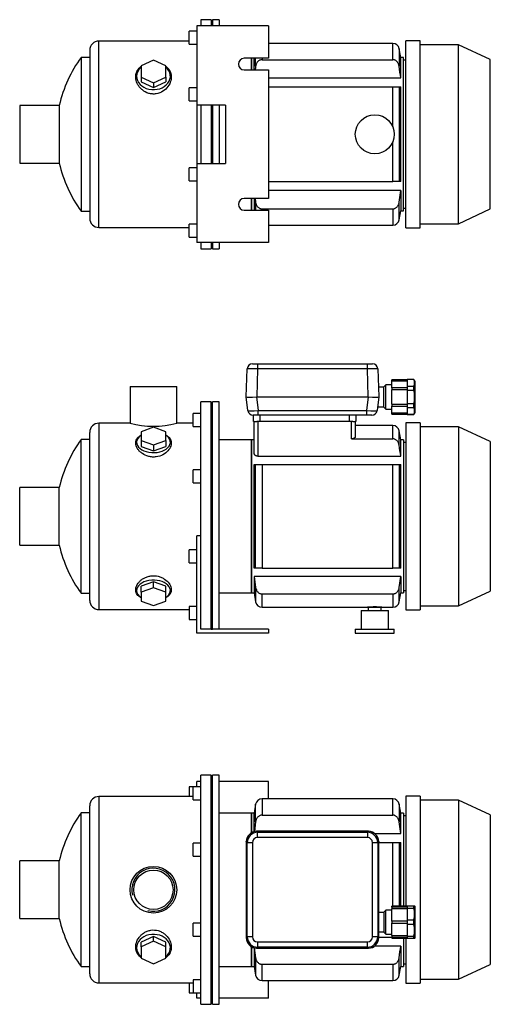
# Model space of a CAD drawing. Header units: millimetres. Extents: x 226 to 1175, y 18 to 803.
# Tile 1 of 2: x 226 to 588, y 44 to 803. Entities that reach past the tile are written whole.
import ezdxf

# ---------------------------------------------------------------- set-up
doc = ezdxf.new("R2010")
doc.units = ezdxf.units.MM
for name, color, linetype in [('BASETTA_MEC_71_T', 7, 'Continuous'), ('CARCASSA_MEC_71', 7, 'Continuous'), ('COPRIVENTOLA_MEC', 7, 'Continuous'), ('CORPO_MH_3-5_[2-', 7, 'Continuous'), ('FLANGIA_MOTORE_T', 7, 'Continuous'), ('GHIERA_PG13_5_CO', 7, 'Continuous'), ('PIEDINO_MEC_71_I', 7, 'Continuous'), ('STAFFA_3-5-9_INT', 7, 'Continuous')]:
    doc.layers.add(name, color=color, linetype=linetype)

# ---------------------------------------------------------------- blocks, each defined once
blk = doc.blocks.new('SE1')
at = {"layer": 'BASETTA_MEC_71_T', "color": 7, "linetype": 'Continuous'}
for p, q in [((494.23, 177.74), (408.22, 177.74)), ((408.22, 177.74), (408.98, 176.99)), ((408.98, 176.99), (493.48, 176.99)), ((408.98, 172.99), (408.98, 176.99)), ((493.48, 176.99), (494.23, 177.74)), ((493.48, 176.99), (493.48, 172.99)), ((400.23, 169.75), (400.23, 95.74)), ((400.98, 168.99), (400.23, 169.75)), ((400.98, 96.5), (400.98, 168.99)), ((404.98, 168.99), (400.98, 168.99)), ((404.98, 168.99), (404.98, 96.5)), ((493.48, 172.99), (408.98, 172.99)), ((497.47, 96.5), (497.47, 168.99)), ((501.47, 168.99), (497.47, 168.99)), ((502.23, 169.75), (501.47, 168.99)), ((501.47, 168.99), (501.47, 96.5)), ((502.23, 115.24), (502.23, 169.75)), ((506.23, 115.24), (502.23, 115.24)), ((507.73, 117.04), (506.23, 115.54)), ((506.23, 115.54), (506.23, 99.94)), ((507.73, 98.44), (507.73, 117.04)), ((512.23, 117.04), (507.73, 117.04)), ((502.23, 95.74), (502.23, 100.24)), ((502.23, 100.24), (506.23, 100.24)), ((506.23, 99.94), (507.73, 98.44)), ((400.23, 95.74), (400.98, 96.5)), ((404.98, 96.5), (400.98, 96.5)), ((408.98, 92.5), (493.48, 92.5)), ((408.98, 92.5), (408.98, 88.5)), ((493.48, 88.5), (493.48, 92.5)), ((501.47, 96.5), (497.47, 96.5)), ((501.47, 96.5), (502.23, 95.74)), ((507.73, 98.44), (512.23, 98.44)), ((408.98, 88.5), (408.22, 87.74)), ((408.22, 87.74), (494.23, 87.74)), ((493.48, 88.5), (408.98, 88.5)), ((494.23, 87.74), (493.48, 88.5))]:
    blk.add_line(p, q, dxfattribs=at)
for centre, start, end in [((408.98, 168.99), 90.03487, 179.96513), ((493.47, 168.99), 0.03487, 89.96513), ((408.98, 96.5), 180.03487, 269.96513), ((493.47, 96.5), 270.03487, 359.96513)]:
    blk.add_arc(centre, 8, start, end, dxfattribs=at)
for centre, major_axis, ratio, start_param, end_param in [((408.25, 169.73), (5.68, -5.68), 0.995756, 2.363621, 3.919564), ((494.21, 169.73), (-5.68, -5.68), 0.995756, 2.363621, 3.919564), ((408.98, 168.99), (2.83, -2.83), 0.998783, 2.356803, 3.926382), ((493.47, 168.99), (-2.83, -2.83), 0.998783, 2.356803, 3.926382), ((502.23, 107.74), (0, -7.5), 0.034921, 3.141593, 6.283185), ((408.25, 95.76), (5.68, 5.68), 0.995756, 2.363621, 3.919564), ((408.98, 96.5), (2.83, 2.83), 0.998783, 2.356803, 3.926382), ((493.47, 96.5), (-2.83, 2.83), 0.998783, 2.356803, 3.926382), ((494.21, 95.76), (-5.68, 5.68), 0.995756, 2.363621, 3.919564)]:
    blk.add_ellipse(centre, major_axis=major_axis, ratio=ratio, start_param=start_param, end_param=end_param, dxfattribs=at)
for points in [[(408.17, 177.74), (408.2, 177.74), (408.22, 177.74)], [(494.23, 177.74), (494.26, 177.74), (494.29, 177.74)], [(400.23, 169.75), (400.23, 169.78), (400.23, 169.8)], [(502.23, 169.8), (502.23, 169.78), (502.23, 169.75)], [(400.23, 95.68), (400.23, 95.71), (400.23, 95.74)], [(502.23, 95.74), (502.23, 95.71), (502.23, 95.68)], [(408.22, 87.74), (408.2, 87.74), (408.17, 87.74)], [(494.29, 87.74), (494.26, 87.74), (494.23, 87.74)]]:
    blk.add_open_spline(points, degree=2, dxfattribs=at)
at = {"layer": 'CARCASSA_MEC_71', "color": 7, "linetype": 'Continuous'}
for p, q in [((407.44, 198.61), (406.23, 191.74)), ((407.44, 185.08), (407.44, 198.61)), ((412.36, 202.74), (412.36, 190.19)), ((513.09, 202.74), (412.36, 202.74)), ((513.09, 190.19), (513.09, 202.74)), ((518.02, 198.61), (518.02, 185.08)), ((519.23, 191.74), (518.02, 198.61)), ((404.23, 191.74), (404.23, 176.68)), ((406.23, 191.74), (404.23, 191.74)), ((406.23, 177.49), (406.23, 191.74)), ((412.36, 190.19), (513.09, 190.19)), ((519.23, 176.11), (519.23, 191.74)), ((521.23, 191.74), (519.23, 191.74)), ((521.23, 191.74), (521.23, 119.99)), ((523.23, 189.74), (521.23, 189.74)), ((407.44, 185.08), (406.42, 177.5)), ((519.23, 176.11), (518.02, 185.08)), ((499.08, 176.11), (519.23, 176.11)), ((502.23, 169.24), (513.09, 169.24)), ((513.09, 119.99), (513.09, 169.24)), ((513.09, 169.24), (518.02, 169.24)), ((518.02, 169.24), (519.23, 169.24)), ((518.02, 169.24), (518.02, 119.99)), ((519.23, 119.99), (519.23, 169.24)), ((502.23, 96.24), (512.23, 96.24)), ((521.23, 95.49), (521.23, 73.74)), ((404.23, 88.81), (404.23, 73.74)), ((406.23, 87.99), (406.23, 73.74)), ((519.23, 89.37), (499.08, 89.37)), ((519.23, 89.37), (519.23, 73.74)), ((407.44, 80.41), (407.44, 66.88)), ((518.02, 66.88), (518.02, 80.41)), ((404.23, 73.74), (406.23, 73.74)), ((406.23, 73.74), (407.44, 66.88)), ((412.36, 75.3), (513.09, 75.3)), ((412.36, 62.74), (412.36, 75.3)), ((513.09, 75.3), (513.09, 62.74)), ((518.02, 66.88), (519.23, 73.74)), ((519.23, 73.74), (521.23, 73.74)), ((521.23, 75.74), (523.23, 75.74)), ((412.36, 62.74), (513.09, 62.74))]:
    blk.add_line(p, q, dxfattribs=at)
for centre, start, end in [((412.36, 197.74), 90, 170), ((513.09, 197.74), 10, 90), ((412.36, 67.74), 190, 270), ((513.09, 67.74), 270, 350)]:
    blk.add_arc(centre, 5, start, end, dxfattribs=at)
for points, knots in [([(412.36, 190.19), (412.04, 190.19), (411.72, 190.15), (411.09, 190), (410.79, 189.89), (410.21, 189.61), (409.94, 189.44), (409.42, 189.04), (409.19, 188.81), (408.76, 188.33), (408.57, 188.07), (408.23, 187.52), (408.08, 187.24), (407.83, 186.64), (407.72, 186.34), (407.55, 185.71), (407.48, 185.4), (407.44, 185.08)], [0, 0, 0, 0, 0.125, 0.125, 0.25, 0.25, 0.375, 0.375, 0.5, 0.5, 0.625, 0.625, 0.75, 0.75, 0.875, 0.875, 1, 1, 1, 1]), ([(518.02, 185.08), (517.93, 185.72), (517.76, 186.34), (517.38, 187.22), (517.23, 187.51), (516.89, 188.06), (516.7, 188.32), (516.28, 188.8), (516.04, 189.03), (515.53, 189.43), (515.26, 189.6), (514.82, 189.82), (514.67, 189.88), (514.37, 189.99), (514.21, 190.04), (513.74, 190.15), (513.42, 190.19), (513.09, 190.19)], [0, 0, 0, 0, 0.25, 0.25, 0.375, 0.375, 0.5, 0.5, 0.625, 0.625, 0.75, 0.75, 0.8125, 0.8125, 0.875, 0.875, 1, 1, 1, 1]), ([(407.44, 80.41), (407.53, 79.77), (407.7, 79.15), (408.07, 78.27), (408.22, 77.98), (408.57, 77.43), (408.76, 77.17), (409.18, 76.68), (409.42, 76.46), (409.93, 76.06), (410.2, 75.89), (410.63, 75.67), (410.78, 75.61), (411.09, 75.5), (411.24, 75.45), (411.71, 75.34), (412.04, 75.3), (412.36, 75.3)], [0, 0, 0, 0, 0.25, 0.25, 0.375, 0.375, 0.5, 0.5, 0.625, 0.625, 0.75, 0.75, 0.8125, 0.8125, 0.875, 0.875, 1, 1, 1, 1]), ([(513.09, 75.3), (513.42, 75.3), (513.74, 75.34), (514.36, 75.49), (514.67, 75.6), (515.25, 75.88), (515.52, 76.05), (516.03, 76.45), (516.27, 76.68), (516.69, 77.16), (516.89, 77.42), (517.23, 77.97), (517.37, 78.25), (517.63, 78.84), (517.74, 79.15), (517.91, 79.78), (517.97, 80.09), (518.02, 80.41)], [0, 0, 0, 0, 0.125, 0.125, 0.25, 0.25, 0.375, 0.375, 0.5, 0.5, 0.625, 0.625, 0.75, 0.75, 0.875, 0.875, 1, 1, 1, 1])]:
    blk.add_open_spline(points, degree=3, knots=knots, dxfattribs=at)
for points in [[(406.41, 87.96), (406.74, 85.44), (407.09, 82.93), (407.44, 80.41)], [(518.02, 80.41), (518.44, 83.4), (518.84, 86.38), (519.23, 89.37)]]:
    blk.add_open_spline(points, degree=3, dxfattribs=at)
at = {"layer": 'COPRIVENTOLA_MEC', "color": 7, "linetype": 'Continuous'}
for p, q in [((523.23, 204.74), (523.23, 119.99)), ((534.23, 204.74), (523.23, 204.74)), ((534.23, 204.74), (534.23, 60.74)), ((563.73, 201.74), (534.23, 201.74)), ((563.73, 201.74), (563.73, 63.74)), ((588.23, 190.32), (563.73, 201.74)), ((588.23, 190.32), (588.23, 75.17)), ((523.23, 95.49), (523.23, 60.74)), ((563.73, 63.74), (588.23, 75.17)), ((523.23, 60.74), (534.23, 60.74)), ((534.23, 63.74), (563.73, 63.74))]:
    blk.add_line(p, q, dxfattribs=at)
at = {"layer": 'CORPO_MH_3-5_[2-', "color": 7, "linetype": 'Continuous'}
for p, q in [((365.23, 44.49), (365.23, 220.99)), ((373.23, 220.99), (365.23, 220.99)), ((373.23, 44.49), (373.23, 220.99)), ((359.23, 202.12), (359.23, 212.12)), ((365.23, 212.12), (359.23, 212.12)), ((279.63, 67.99), (279.63, 197.49)), ((286.63, 204.49), (286.63, 60.99)), ((359.23, 204.49), (286.63, 204.49)), ((359.23, 202.12), (365.23, 202.12)), ((273.07, 73.49), (273.07, 191.99)), ((279.63, 191.99), (273.07, 191.99)), ((359.23, 158.55), (359.23, 168.55)), ((365.23, 168.55), (359.23, 168.55)), ((225.63, 110.49), (225.63, 154.99)), ((256.13, 154.99), (225.63, 154.99)), ((256.13, 110.49), (256.13, 154.99)), ((359.23, 158.55), (365.23, 158.55)), ((225.63, 110.49), (256.13, 110.49)), ((359.23, 96.94), (359.23, 106.94)), ((365.23, 106.94), (359.23, 106.94)), ((328.73, 96.75), (319.23, 92.43)), ((328.73, 93.06), (319.23, 88.74)), ((319.23, 88.74), (319.23, 92.43)), ((338.23, 92.43), (328.73, 96.75)), ((328.73, 93.06), (328.73, 96.75)), ((338.23, 88.74), (328.73, 93.06)), ((338.23, 88.74), (338.23, 92.43)), ((359.23, 96.94), (365.23, 96.94)), ((319.23, 88.74), (319.23, 80.09)), ((338.23, 80.09), (338.23, 88.74)), ((319.23, 80.09), (328.73, 75.77)), ((328.73, 75.77), (338.23, 80.09)), ((273.07, 73.49), (279.63, 73.49)), ((286.63, 60.99), (359.23, 60.99)), ((359.23, 63.37), (359.23, 53.37)), ((365.23, 63.37), (359.23, 63.37)), ((359.23, 53.37), (365.23, 53.37)), ((365.23, 44.49), (373.23, 44.49))]:
    blk.add_line(p, q, dxfattribs=at)
for radius in [18, 15.15]:
    blk.add_circle((328.63, 132.74), radius, dxfattribs=at)
for centre, radius, start, end in [((286.63, 197.49), 7, 90, 180), ((353.63, 132.74), 100, 143.66538, 167.14409), ((328.63, 132.74), 16.62, 255, 195), ((353.63, 132.74), 100, 192.85591, 216.33462), ((286.63, 67.99), 7, 180, 270)]:
    blk.add_arc(centre, radius, start, end, dxfattribs=at)
for start_param, end_param in [(2.390244, 6.283185), (0, 0.751348)]:
    blk.add_ellipse((328.73, 88.11), major_axis=(-13, 0), ratio=0.788011, start_param=start_param, end_param=end_param, dxfattribs=at)
blk.add_open_spline([(319.22, 80.35), (318.86, 80.62), (318.52, 80.91), (317.64, 81.74), (317.14, 82.31), (315.86, 84.18), (315.32, 85.55), (314.87, 88.5), (314.97, 90.02), (315.81, 93.1), (316.54, 94.59), (318.09, 96.68), (318.67, 97.33), (319.97, 98.55), (320.69, 99.12), (322.26, 100.11), (323.08, 100.53), (324.83, 101.2), (325.77, 101.46), (328.59, 101.9), (330.56, 101.77), (333.29, 100.98), (334.18, 100.62), (335.83, 99.74), (336.6, 99.23), (338.74, 97.51), (339.89, 96.14), (341.59, 93.24), (342.14, 91.68), (342.58, 88.63), (342.48, 87.1), (341.65, 84.3), (340.9, 82.98), (339.4, 81.32), (338.86, 80.82), (338.25, 80.37)], degree=3, knots=[0.1389216, 0.1389216, 0.1389216, 0.1389216, 0.15625, 0.15625, 0.1875, 0.1875, 0.25, 0.25, 0.3125, 0.3125, 0.375, 0.375, 0.40625, 0.40625, 0.4375, 0.4375, 0.46875, 0.46875, 0.5, 0.5, 0.5625, 0.5625, 0.59375, 0.59375, 0.625, 0.625, 0.6875, 0.6875, 0.75, 0.75, 0.8125, 0.8125, 0.875, 0.875, 0.9041554, 0.9041554, 0.9041554, 0.9041554], dxfattribs=at)
at = {"layer": 'FLANGIA_MOTORE_T', "color": 7, "linetype": 'Continuous'}
for p, q in [((374.23, 44.49), (374.23, 220.99)), ((379.23, 220.99), (374.23, 220.99)), ((379.23, 44.49), (379.23, 220.99)), ((374.23, 219.49), (373.23, 219.49)), ((404.23, 191.74), (379.23, 191.74)), ((404.23, 176.68), (404.23, 191.74)), ((404.23, 73.74), (404.23, 88.81)), ((379.23, 73.74), (404.23, 73.74)), ((373.23, 45.99), (374.23, 45.99)), ((374.23, 44.49), (379.23, 44.49))]:
    blk.add_line(p, q, dxfattribs=at)
at = {"layer": 'GHIERA_PG13_5_CO', "color": 7, "linetype": 'Continuous'}
for p, q in [((512.23, 119.32), (512.23, 119.99)), ((524.23, 119.99), (512.23, 119.99)), ((512.23, 119.32), (512.23, 117.99)), ((524.23, 119.32), (512.23, 119.32)), ((512.23, 108.44), (512.23, 117.99)), ((524.23, 117.99), (512.23, 117.99)), ((524.23, 120.24), (524.23, 118.41)), ((524.23, 120.24), (529.36, 120.24)), ((524.23, 118.41), (524.23, 109.58)), ((529.36, 118.41), (524.23, 118.41)), ((529.36, 118.41), (529.36, 120.24)), ((529.36, 120.24), (529.94, 120.24)), ((530.23, 119.74), (529.94, 120.24)), ((530.23, 95.74), (530.23, 119.74)), ((512.23, 108.49), (512.23, 106.99)), ((524.23, 108.49), (512.23, 108.49)), ((512.23, 97.5), (512.23, 107.04)), ((512.23, 106.99), (524.23, 106.99)), ((524.23, 109.58), (524.23, 105.91)), ((524.23, 109.58), (529.36, 109.58)), ((529.36, 105.91), (529.36, 109.58)), ((524.23, 105.91), (524.23, 97.08)), ((529.36, 105.91), (524.23, 105.91)), ((512.23, 97.5), (524.23, 97.5)), ((512.23, 97.5), (512.23, 96.17)), ((512.23, 96.17), (512.23, 95.49)), ((512.23, 96.17), (524.23, 96.17)), ((512.23, 95.49), (524.23, 95.49)), ((524.23, 97.08), (524.23, 95.24)), ((524.23, 97.08), (529.36, 97.08)), ((529.36, 95.24), (524.23, 95.24)), ((529.36, 95.24), (529.36, 97.08)), ((529.94, 95.24), (529.36, 95.24)), ((529.94, 95.24), (530.23, 95.74))]:
    blk.add_line(p, q, dxfattribs=at)
for centre in [(512.69, 113.99), (512.69, 101.49)]:
    blk.add_arc(centre, 17.24, 345.1617, 14.8383, dxfattribs=at)
at = {"layer": 'STAFFA_3-5-9_INT', "color": 7, "linetype": 'Continuous'}
for p, q in [((365.23, 216.24), (362.23, 216.24)), ((362.23, 212.12), (362.23, 216.24)), ((417.23, 216.24), (379.23, 216.24)), ((417.23, 202.74), (417.23, 216.24)), ((356.23, 212.12), (356.23, 204.49)), ((359.23, 212.12), (356.23, 212.12)), ((356.23, 60.99), (356.23, 53.37)), ((417.23, 49.24), (417.23, 62.74)), ((356.23, 53.37), (359.23, 53.37)), ((362.23, 49.24), (362.23, 53.37)), ((365.23, 49.24), (362.23, 49.24)), ((417.23, 49.24), (379.23, 49.24))]:
    blk.add_line(p, q, dxfattribs=at)
blk = doc.blocks.new('SE2')
at = {"layer": 'BASETTA_MEC_71_T', "color": 7, "linetype": 'Continuous'}
for p, q in [((400.23, 512.34), (400.98, 533.98)), ((404.98, 537.84), (408.98, 537.84)), ((408.98, 533.98), (408.22, 512.34)), ((408.98, 537.84), (493.48, 537.84)), ((408.98, 537.84), (408.98, 533.98)), ((493.48, 533.98), (408.98, 533.98)), ((493.48, 537.84), (497.47, 537.84)), ((493.48, 533.98), (493.48, 537.84)), ((494.23, 512.34), (493.48, 533.98)), ((501.47, 533.98), (502.23, 512.34)), ((506.23, 519.84), (501.97, 519.84)), ((507.73, 521.64), (506.23, 520.14)), ((506.23, 504.54), (506.23, 520.14)), ((507.73, 503.04), (507.73, 521.64)), ((512.23, 521.64), (507.73, 521.64)), ((400.23, 512.34), (400.23, 512.34)), ((401.52, 501.85), (400.23, 512.34)), ((408.17, 512.34), (409.46, 501.85)), ((408.22, 512.34), (494.23, 512.34)), ((493, 501.85), (494.29, 512.34)), ((502.23, 512.34), (500.94, 501.85)), ((502.23, 512.34), (502.23, 512.34)), ((409.46, 501.85), (493, 501.85)), ((409.46, 498.34), (409.46, 501.85)), ((493, 498.34), (493, 501.85)), ((501.31, 504.84), (506.23, 504.84)), ((506.23, 504.54), (507.73, 503.04)), ((507.73, 503.04), (512.23, 503.04)), ((409.46, 498.34), (405.49, 498.34)), ((405.73, 493.34), (405.73, 498.34)), ((406.4, 493.34), (405.73, 493.34)), ((410.73, 493.34), (408.22, 493.34)), ((493, 498.34), (409.46, 498.34)), ((410.73, 498.34), (410.73, 493.34)), ((479.73, 493.34), (410.73, 493.34)), ((479.73, 493.34), (479.73, 498.34)), ((482.24, 493.34), (479.73, 493.34)), ((484.73, 493.34), (484.05, 493.34)), ((484.73, 498.34), (484.73, 493.34)), ((496.97, 498.34), (493, 498.34))]:
    blk.add_line(p, q, dxfattribs=at)
for centre, start, end in [((404.98, 533.84), 90, 178), ((497.47, 533.84), 2, 90), ((405.49, 502.34), 187, 270), ((496.97, 502.34), 270, 353)]:
    blk.add_arc(centre, 4, start, end, dxfattribs=at)
for centre, major_axis, ratio, start_param, end_param in [((408.98, 533.84), (-8, 0.14), 0.017434, 4.713302, 6.282881), ((493.47, 533.84), (8, 0.14), 0.017434, 0.000304, 1.569883), ((408.25, 512.69), (-8.02, -0.35), 0.043312, 0.003409, 1.559352), ((494.21, 512.69), (8.02, -0.35), 0.043312, 4.723833, 6.279777), ((409.52, 502.34), (-8, -0.49), 0.060259, 0.003713, 1.559657), ((492.94, 502.34), (8, -0.49), 0.060259, 4.723529, 6.279472)]:
    blk.add_ellipse(centre, major_axis=major_axis, ratio=ratio, start_param=start_param, end_param=end_param, dxfattribs=at)
for points in [[(408.22, 512.34), (408.2, 512.34), (408.17, 512.34)], [(494.29, 512.34), (494.26, 512.34), (494.23, 512.34)]]:
    blk.add_open_spline(points, degree=2, dxfattribs=at)
at = {"layer": 'CARCASSA_MEC_71', "color": 7, "linetype": 'Continuous'}
for p, q in [((406.23, 468.91), (406.23, 493.34)), ((406.4, 493.34), (408.22, 493.34)), ((409.23, 493.34), (409.23, 466.69)), ((481.23, 480.07), (481.23, 493.34)), ((482.24, 493.34), (484.05, 493.34)), ((484.23, 493.34), (484.23, 481.8)), ((513.09, 490.34), (484.23, 490.34)), ((513.09, 480.07), (513.09, 490.34)), ((518.02, 475.17), (518.02, 486.21)), ((519.23, 479.34), (518.02, 486.21)), ((404.23, 479.34), (404.23, 361.34)), ((406.23, 479.34), (404.23, 479.34)), ((481.23, 480.07), (513.09, 480.07)), ((519.23, 466.69), (519.23, 479.34)), ((521.23, 479.34), (519.23, 479.34)), ((521.23, 479.34), (521.23, 361.34)), ((523.23, 477.34), (521.23, 477.34)), ((409.23, 466.69), (519.23, 466.69)), ((406.23, 380.34), (406.23, 460.34)), ((406.23, 460.34), (407.44, 460.34)), ((407.44, 380.34), (407.44, 460.34)), ((407.44, 460.34), (412.36, 460.34)), ((412.36, 460.34), (513.09, 460.34)), ((412.36, 460.34), (412.36, 380.34)), ((513.09, 380.34), (513.09, 460.34)), ((513.09, 460.34), (518.02, 460.34)), ((518.02, 460.34), (519.23, 460.34)), ((518.02, 460.34), (518.02, 380.34)), ((519.23, 380.34), (519.23, 460.34)), ((407.44, 380.34), (406.23, 380.34)), ((412.36, 380.34), (407.44, 380.34)), ((412.36, 380.34), (513.09, 380.34)), ((518.02, 380.34), (513.09, 380.34)), ((519.23, 380.34), (518.02, 380.34)), ((519.23, 373.99), (406.23, 373.99)), ((406.23, 373.99), (406.23, 361.34)), ((406.23, 373.99), (407.44, 365.51)), ((518.02, 365.51), (519.23, 373.99)), ((519.23, 373.99), (519.23, 361.34)), ((407.44, 365.51), (407.44, 354.47)), ((518.02, 354.47), (518.02, 365.51)), ((404.23, 361.34), (406.23, 361.34)), ((406.23, 361.34), (407.44, 354.47)), ((412.36, 360.61), (513.09, 360.61)), ((412.36, 350.34), (412.36, 360.61)), ((513.09, 360.61), (513.09, 350.34)), ((518.02, 354.47), (519.23, 361.34)), ((519.23, 361.34), (521.23, 361.34)), ((521.23, 363.34), (523.23, 363.34)), ((412.36, 350.34), (493.73, 350.34)), ((493.73, 350.34), (504.73, 350.34)), ((504.73, 350.34), (513.09, 350.34))]:
    blk.add_line(p, q, dxfattribs=at)
for centre, radius, start, end in [((513.09, 485.34), 5, 10, 90), ((412.36, 355.34), 5, 190, 270), ((499.23, 280.54), 70.02, 85.49454, 94.50546), ((513.09, 355.34), 5, 270, 350)]:
    blk.add_arc(centre, radius, start, end, dxfattribs=at)
for points, knots in [([(484.23, 481.8), (484.23, 481.6), (484.16, 481.4), (483.96, 481.1), (483.87, 481), (483.67, 480.82), (483.56, 480.73), (483.29, 480.56), (483.14, 480.48), (482.82, 480.34), (482.64, 480.28), (482.26, 480.18), (482.06, 480.14), (481.66, 480.08), (481.44, 480.07), (481.23, 480.07)], [0, 0, 0, 0, 0.25, 0.25, 0.375, 0.375, 0.5, 0.5, 0.625, 0.625, 0.75, 0.75, 0.875, 0.875, 1, 1, 1, 1]), ([(518.02, 475.17), (517.92, 475.8), (517.75, 476.4), (517.36, 477.26), (517.21, 477.54), (516.86, 478.07), (516.67, 478.32), (516.24, 478.78), (516, 478.99), (515.49, 479.36), (515.22, 479.53), (514.65, 479.79), (514.34, 479.9), (513.73, 480.03), (513.41, 480.07), (513.09, 480.07)], [0, 0, 0, 0, 0.25, 0.25, 0.375, 0.375, 0.5, 0.5, 0.625, 0.625, 0.75, 0.75, 0.875, 0.875, 1, 1, 1, 1]), ([(409.23, 466.69), (409.01, 466.69), (408.79, 466.71), (408.36, 466.79), (408.16, 466.84), (407.78, 466.98), (407.6, 467.06), (407.28, 467.25), (407.13, 467.35), (406.87, 467.56), (406.76, 467.68), (406.57, 467.91), (406.49, 468.03), (406.29, 468.4), (406.23, 468.66), (406.23, 468.91)], [0, 0, 0, 0, 0.125, 0.125, 0.25, 0.25, 0.375, 0.375, 0.5, 0.5, 0.625, 0.625, 0.75, 0.75, 1, 1, 1, 1]), ([(407.44, 365.51), (407.53, 364.88), (407.7, 364.28), (408.09, 363.42), (408.25, 363.14), (408.59, 362.61), (408.79, 362.36), (409.22, 361.9), (409.46, 361.69), (409.97, 361.32), (410.24, 361.15), (410.81, 360.89), (411.11, 360.78), (411.73, 360.64), (412.04, 360.61), (412.36, 360.61)], [0, 0, 0, 0, 0.25, 0.25, 0.375, 0.375, 0.5, 0.5, 0.625, 0.625, 0.75, 0.75, 0.875, 0.875, 1, 1, 1, 1]), ([(513.09, 360.61), (513.41, 360.61), (513.72, 360.64), (514.34, 360.78), (514.64, 360.89), (515.21, 361.15), (515.48, 361.31), (515.99, 361.68), (516.23, 361.9), (516.66, 362.36), (516.86, 362.61), (517.2, 363.13), (517.36, 363.41), (517.62, 363.98), (517.73, 364.28), (517.9, 364.89), (517.97, 365.2), (518.02, 365.51)], [0, 0, 0, 0, 0.125, 0.125, 0.25, 0.25, 0.375, 0.375, 0.5, 0.5, 0.625, 0.625, 0.75, 0.75, 0.875, 0.875, 1, 1, 1, 1])]:
    blk.add_open_spline(points, degree=3, knots=knots, dxfattribs=at)
blk.add_open_spline([(519.23, 466.69), (518.84, 469.52), (518.43, 472.35), (518.02, 475.17)], degree=3, dxfattribs=at)
at = {"layer": 'COPRIVENTOLA_MEC', "color": 7, "linetype": 'Continuous'}
for p, q in [((523.23, 492.34), (523.23, 348.34)), ((534.23, 492.34), (523.23, 492.34)), ((534.23, 492.34), (534.23, 348.34)), ((563.73, 489.34), (534.23, 489.34)), ((563.73, 489.34), (563.73, 351.34)), ((588.23, 477.92), (563.73, 489.34)), ((588.23, 477.92), (588.23, 362.76)), ((563.73, 351.34), (588.23, 362.76)), ((534.23, 351.34), (563.73, 351.34)), ((523.23, 348.34), (534.23, 348.34))]:
    blk.add_line(p, q, dxfattribs=at)
at = {"layer": 'CORPO_MH_3-5_[2-', "color": 7, "linetype": 'Continuous'}
for p, q in [((310.63, 520.34), (346.63, 520.34)), ((310.63, 520.34), (310.63, 492.08)), ((346.63, 492.09), (346.63, 520.34)), ((365.23, 391.78), (365.23, 508.59)), ((373.23, 508.59), (365.23, 508.59)), ((373.23, 333.34), (373.23, 508.59)), ((359.23, 489.71), (359.23, 499.71)), ((365.23, 499.71), (359.23, 499.71)), ((286.63, 492.09), (286.63, 348.59)), ((310.66, 492.09), (286.63, 492.09)), ((328.73, 488.95), (319.23, 485.58)), ((319.23, 485.58), (319.23, 478.82)), ((338.23, 485.58), (328.73, 488.95)), ((338.23, 478.82), (338.23, 485.58)), ((359.23, 492.09), (346.63, 492.09)), ((359.23, 489.71), (365.23, 489.71)), ((273.07, 361.09), (273.07, 479.59)), ((279.63, 479.59), (273.07, 479.59)), ((279.63, 355.59), (279.63, 485.09)), ((319.23, 478.82), (319.23, 474.09)), ((319.23, 478.82), (328.73, 475.45)), ((328.73, 475.45), (338.23, 478.82)), ((338.23, 478.82), (338.23, 474.09)), ((319.23, 474.09), (328.73, 470.72)), ((328.73, 475.45), (328.73, 470.72)), ((328.73, 470.72), (338.23, 474.09)), ((359.23, 446.15), (359.23, 456.15)), ((365.23, 456.15), (359.23, 456.15)), ((225.63, 398.09), (225.63, 442.59)), ((256.13, 442.59), (225.63, 442.59)), ((256.13, 398.09), (256.13, 442.59)), ((359.23, 446.15), (365.23, 446.15)), ((225.63, 398.09), (256.13, 398.09)), ((328.73, 369.96), (319.23, 366.59)), ((319.23, 361.86), (319.23, 366.59)), ((328.73, 365.23), (319.23, 361.86)), ((338.23, 366.59), (328.73, 369.96)), ((328.73, 365.23), (328.73, 369.96)), ((338.23, 361.86), (328.73, 365.23)), ((338.23, 361.86), (338.23, 366.59)), ((273.07, 361.09), (279.63, 361.09)), ((319.23, 361.86), (319.23, 355.1)), ((338.23, 355.1), (338.23, 361.86)), ((319.23, 355.1), (328.73, 351.73)), ((328.73, 351.73), (338.23, 355.1)), ((286.63, 348.59), (356.23, 348.59))]:
    blk.add_line(p, q, dxfattribs=at)
for centre, radius, start, end in [((286.63, 485.09), 7, 90, 180), ((328.63, 561.57), 71.77, 255.4749, 284.5251), ((353.63, 420.34), 100, 143.66538, 167.14409), ((353.63, 420.34), 100, 192.85591, 216.33462), ((286.63, 355.59), 7, 180, 270)]:
    blk.add_arc(centre, radius, start, end, dxfattribs=at)
for centre, start_param, end_param in [((328.73, 477.47), 0, 3.892941), ((328.73, 477.47), 5.531837, 6.283185), ((328.73, 363.21), 2.390244, 6.283185), ((328.73, 363.21), 0, 0.751348)]:
    blk.add_ellipse(centre, major_axis=(-13, 0), ratio=0.615661, start_param=start_param, end_param=end_param, dxfattribs=at)
for points, knots in [([(330.71, 466.19), (329.75, 466.06), (328.8, 466.03), (326.91, 466.14), (325.95, 466.28), (323.22, 466.96), (321.54, 467.74), (319.43, 469.18), (318.78, 469.71), (317.64, 470.81), (317.14, 471.39), (315.86, 473.18), (315.32, 474.41), (314.87, 476.86), (314.97, 478.01), (315.81, 480.17), (316.54, 481.13), (318.06, 482.35), (318.6, 482.7), (319.2, 483.02)], [0, 0, 0, 0, 0.03125, 0.03125, 0.0625, 0.0625, 0.125, 0.125, 0.15625, 0.15625, 0.1875, 0.1875, 0.25, 0.25, 0.3125, 0.3125, 0.375, 0.375, 0.4043708, 0.4043708, 0.4043708, 0.4043708]), ([(338.26, 483.02), (339.25, 482.49), (340.08, 481.87), (341.59, 480.26), (342.14, 479.21), (342.58, 476.96), (342.48, 475.73), (341.65, 473.3), (340.9, 472.05), (338.85, 469.77), (337.52, 468.71), (334.43, 467.05), (332.62, 466.44), (330.71, 466.19)], [0.6394434, 0.6394434, 0.6394434, 0.6394434, 0.6875, 0.6875, 0.75, 0.75, 0.8125, 0.8125, 0.875, 0.875, 0.9375, 0.9375, 1, 1, 1, 1]), ([(319.22, 357.65), (318.86, 357.84), (318.52, 358.04), (317.64, 358.64), (317.14, 359.06), (315.86, 360.43), (315.32, 361.46), (314.87, 363.74), (314.97, 364.93), (315.81, 367.4), (316.54, 368.62), (318.09, 370.34), (318.67, 370.88), (319.97, 371.9), (320.69, 372.38), (322.26, 373.21), (323.08, 373.57), (324.83, 374.14), (325.77, 374.36), (328.59, 374.74), (330.56, 374.63), (333.29, 373.95), (334.18, 373.64), (335.83, 372.91), (336.6, 372.47), (338.74, 371.03), (339.89, 369.89), (341.59, 367.51), (342.14, 366.25), (342.58, 363.84), (342.48, 362.65), (341.65, 360.52), (340.9, 359.54), (339.4, 358.34), (338.86, 357.98), (338.25, 357.66)], [0.1389216, 0.1389216, 0.1389216, 0.1389216, 0.15625, 0.15625, 0.1875, 0.1875, 0.25, 0.25, 0.3125, 0.3125, 0.375, 0.375, 0.40625, 0.40625, 0.4375, 0.4375, 0.46875, 0.46875, 0.5, 0.5, 0.5625, 0.5625, 0.59375, 0.59375, 0.625, 0.625, 0.6875, 0.6875, 0.75, 0.75, 0.8125, 0.8125, 0.875, 0.875, 0.9041554, 0.9041554, 0.9041554, 0.9041554])]:
    blk.add_open_spline(points, degree=3, knots=knots, dxfattribs=at)
at = {"layer": 'FLANGIA_MOTORE_T', "color": 7, "linetype": 'Continuous'}
for p, q in [((374.23, 333.34), (374.23, 508.59)), ((379.23, 508.59), (374.23, 508.59)), ((379.23, 333.34), (379.23, 508.59)), ((374.23, 507.09), (373.23, 507.09)), ((404.23, 479.34), (379.23, 479.34)), ((404.23, 361.34), (404.23, 479.34)), ((379.23, 361.34), (404.23, 361.34)), ((373.23, 333.59), (374.23, 333.59))]:
    blk.add_line(p, q, dxfattribs=at)
at = {"layer": 'GHIERA_PG13_5_CO', "color": 7, "linetype": 'Continuous'}
for p, q in [((512.23, 524.57), (512.23, 525.59)), ((524.23, 525.59), (512.23, 525.59)), ((524.23, 524.57), (512.23, 524.57)), ((512.23, 519.34), (512.23, 524.57)), ((524.23, 525.71), (524.23, 525.84)), ((529.36, 525.84), (524.23, 525.84)), ((524.23, 525.71), (524.23, 520.62)), ((529.36, 525.71), (524.23, 525.71)), ((529.36, 525.84), (529.36, 525.71)), ((530.23, 524.34), (529.36, 525.84)), ((530.23, 500.34), (530.23, 524.34)), ((512.23, 519.34), (512.23, 517.85)), ((524.23, 519.34), (512.23, 519.34)), ((512.23, 506.83), (512.23, 517.85)), ((524.23, 517.85), (512.23, 517.85)), ((524.23, 520.62), (524.23, 517.44)), ((524.23, 520.62), (529.36, 520.62)), ((524.23, 517.44), (524.23, 507.24)), ((529.36, 517.44), (524.23, 517.44)), ((529.36, 517.44), (529.36, 520.62)), ((512.23, 506.83), (524.23, 506.83)), ((512.23, 506.83), (512.23, 505.34)), ((512.23, 500.11), (512.23, 505.34)), ((512.23, 505.34), (524.23, 505.34)), ((524.23, 507.24), (524.23, 504.06)), ((524.23, 507.24), (529.36, 507.24)), ((524.23, 504.06), (524.23, 498.97)), ((529.36, 504.06), (524.23, 504.06)), ((529.36, 504.06), (529.36, 507.24)), ((512.23, 500.11), (524.23, 500.11)), ((512.23, 499.09), (512.23, 500.11)), ((512.23, 499.09), (524.23, 499.09)), ((524.23, 498.97), (524.23, 498.84)), ((524.23, 498.97), (529.36, 498.97)), ((524.23, 498.84), (529.36, 498.84)), ((529.36, 498.84), (530.23, 500.34)), ((529.36, 498.97), (529.36, 498.84))]:
    blk.add_line(p, q, dxfattribs=at)
for centre in [(523.98, 523.17), (523.98, 501.51)]:
    blk.add_arc(centre, 5.95, 334.63575, 25.36425, dxfattribs=at)
blk.add_open_spline([(529.36, 507.24), (529.54, 508.08), (529.69, 508.93), (529.89, 510.63), (529.94, 511.49), (529.94, 513.19), (529.89, 514.05), (529.74, 515.33), (529.68, 515.76), (529.53, 516.6), (529.45, 517.02), (529.36, 517.44)], degree=3, knots=[0, 0, 0, 0, 0.25, 0.25, 0.5, 0.5, 0.75, 0.75, 0.875, 0.875, 1, 1, 1, 1], dxfattribs=at)
at = {"layer": 'PIEDINO_MEC_71_I', "color": 7, "linetype": 'Continuous'}
for p, q in [((494.23, 350.34), (494.23, 347.84)), ((504.23, 347.84), (504.23, 350.34)), ((488.73, 347.84), (509.73, 347.84)), ((488.73, 347.84), (488.73, 333.34)), ((509.73, 333.34), (509.73, 347.84)), ((484.23, 333.34), (514.23, 333.34)), ((484.23, 333.34), (484.23, 330.34)), ((484.23, 330.34), (514.23, 330.34)), ((514.23, 330.34), (514.23, 333.34))]:
    blk.add_line(p, q, dxfattribs=at)
at = {"layer": 'STAFFA_3-5-9_INT', "color": 7, "linetype": 'Continuous'}
for p, q in [((362.23, 330.34), (362.23, 405.34)), ((365.23, 405.34), (362.23, 405.34)), ((356.23, 384.53), (356.23, 394.53)), ((362.23, 394.53), (356.23, 394.53)), ((365.23, 333.34), (365.23, 391.78)), ((356.23, 384.53), (362.23, 384.53)), ((356.23, 350.97), (356.23, 340.97)), ((362.23, 350.97), (356.23, 350.97)), ((356.23, 340.97), (362.23, 340.97)), ((417.23, 330.34), (362.23, 330.34)), ((417.23, 333.34), (365.23, 333.34)), ((417.23, 333.34), (417.23, 330.34))]:
    blk.add_line(p, q, dxfattribs=at)
blk = doc.blocks.new('SE3')
at = {"layer": 'CARCASSA_MEC_71', "color": 7, "linetype": 'Continuous'}
for p, q in [((513.09, 784.7), (417.23, 784.7)), ((513.09, 772.15), (513.09, 784.7)), ((518.02, 780.57), (518.02, 767.03)), ((519.23, 773.7), (518.02, 780.57)), ((519.23, 758.07), (519.23, 773.7)), ((521.23, 773.7), (519.23, 773.7)), ((521.23, 655.7), (521.23, 773.7)), ((404.23, 764.2), (404.23, 773.2)), ((406.23, 764.2), (406.23, 773.2)), ((407.44, 767.03), (407.44, 773.2)), ((412.36, 773.2), (412.36, 772.15)), ((412.36, 772.15), (513.09, 772.15)), ((523.23, 771.7), (521.23, 771.7)), ((417.23, 758.07), (519.23, 758.07)), ((417.23, 751.2), (513.09, 751.2)), ((513.09, 720.42), (513.09, 751.2)), ((513.09, 751.2), (518.02, 751.2)), ((518.02, 751.2), (519.23, 751.2)), ((518.02, 751.2), (518.02, 678.2)), ((519.23, 678.2), (519.23, 751.2)), ((513.09, 678.2), (513.09, 708.98)), ((417.23, 678.2), (513.09, 678.2)), ((518.02, 678.2), (513.09, 678.2)), ((519.23, 678.2), (518.02, 678.2)), ((519.23, 671.33), (417.23, 671.33)), ((518.02, 662.37), (519.23, 671.33)), ((519.23, 671.33), (519.23, 655.7)), ((404.23, 656.2), (404.23, 665.2)), ((406.23, 665.2), (406.23, 656.2)), ((407.06, 665.2), (407.44, 662.37)), ((407.44, 662.37), (407.44, 656.2)), ((518.02, 648.83), (518.02, 662.37)), ((412.36, 657.26), (513.09, 657.26)), ((412.36, 656.2), (412.36, 657.26)), ((513.09, 657.26), (513.09, 644.7)), ((518.02, 648.83), (519.23, 655.7)), ((519.23, 655.7), (521.23, 655.7)), ((521.23, 657.7), (523.23, 657.7)), ((417.23, 644.7), (513.09, 644.7))]:
    blk.add_line(p, q, dxfattribs=at)
for centre, start, end in [((513.09, 779.7), 10, 90), ((513.09, 649.7), 270, 350)]:
    blk.add_arc(centre, 5, start, end, dxfattribs=at)
for points in [[(407.44, 767.03), (407.31, 766.09), (407.18, 765.15), (407.05, 764.2)], [(519.23, 758.07), (518.84, 761.06), (518.44, 764.05), (518.02, 767.03)]]:
    blk.add_open_spline(points, degree=3, dxfattribs=at)
for points, knots in [([(412.36, 772.15), (412.04, 772.15), (411.72, 772.11), (411.09, 771.96), (410.79, 771.85), (410.21, 771.56), (409.94, 771.39), (409.42, 770.99), (409.19, 770.77), (408.76, 770.29), (408.57, 770.02), (408.23, 769.48), (408.08, 769.19), (407.83, 768.6), (407.72, 768.29), (407.55, 767.67), (407.48, 767.35), (407.44, 767.03)], [0, 0, 0, 0, 0.125, 0.125, 0.25, 0.25, 0.375, 0.375, 0.5, 0.5, 0.625, 0.625, 0.75, 0.75, 0.875, 0.875, 1, 1, 1, 1]), ([(518.02, 767.03), (517.93, 767.68), (517.76, 768.29), (517.38, 769.18), (517.23, 769.47), (516.89, 770.02), (516.7, 770.28), (516.28, 770.76), (516.04, 770.99), (515.53, 771.38), (515.26, 771.56), (514.82, 771.77), (514.67, 771.84), (514.37, 771.95), (514.21, 771.99), (513.74, 772.11), (513.42, 772.15), (513.09, 772.15)], [0, 0, 0, 0, 0.25, 0.25, 0.375, 0.375, 0.5, 0.5, 0.625, 0.625, 0.75, 0.75, 0.8125, 0.8125, 0.875, 0.875, 1, 1, 1, 1]), ([(407.44, 662.37), (407.53, 661.73), (407.7, 661.11), (408.07, 660.22), (408.22, 659.93), (408.57, 659.38), (408.76, 659.12), (409.18, 658.64), (409.42, 658.41), (409.93, 658.02), (410.2, 657.84), (410.63, 657.63), (410.78, 657.56), (411.09, 657.45), (411.24, 657.41), (411.71, 657.29), (412.04, 657.26), (412.36, 657.26)], [0, 0, 0, 0, 0.25, 0.25, 0.375, 0.375, 0.5, 0.5, 0.625, 0.625, 0.75, 0.75, 0.8125, 0.8125, 0.875, 0.875, 1, 1, 1, 1]), ([(513.09, 657.26), (513.42, 657.26), (513.74, 657.29), (514.36, 657.44), (514.67, 657.55), (515.25, 657.84), (515.52, 658.01), (516.03, 658.41), (516.27, 658.63), (516.69, 659.11), (516.89, 659.38), (517.23, 659.92), (517.37, 660.21), (517.63, 660.8), (517.74, 661.11), (517.91, 661.73), (517.97, 662.05), (518.02, 662.37)], [0, 0, 0, 0, 0.125, 0.125, 0.25, 0.25, 0.375, 0.375, 0.5, 0.5, 0.625, 0.625, 0.75, 0.75, 0.875, 0.875, 1, 1, 1, 1])]:
    blk.add_open_spline(points, degree=3, knots=knots, dxfattribs=at)
at = {"layer": 'COPRIVENTOLA_MEC', "color": 7, "linetype": 'Continuous'}
for p, q in [((523.23, 642.7), (523.23, 786.7)), ((534.23, 786.7), (523.23, 786.7)), ((534.23, 642.7), (534.23, 786.7)), ((563.73, 783.7), (534.23, 783.7)), ((563.73, 645.7), (563.73, 783.7)), ((588.23, 772.28), (563.73, 783.7)), ((588.23, 657.13), (588.23, 772.28)), ((563.73, 645.7), (588.23, 657.13)), ((534.23, 645.7), (563.73, 645.7)), ((523.23, 642.7), (534.23, 642.7))]:
    blk.add_line(p, q, dxfattribs=at)
at = {"layer": 'CORPO_MH_3-5_[2-', "color": 7, "linetype": 'Continuous'}
for p, q in [((365.23, 802.95), (365.23, 798.2)), ((373.23, 802.95), (365.23, 802.95)), ((373.23, 802.95), (373.23, 798.2)), ((286.63, 642.95), (286.63, 786.45)), ((356.23, 786.45), (286.63, 786.45)), ((273.07, 773.95), (273.07, 655.45)), ((279.63, 773.95), (273.07, 773.95)), ((279.63, 779.45), (279.63, 649.95)), ((328.73, 771.67), (319.23, 767.35)), ((319.23, 767.35), (319.23, 758.71)), ((338.23, 767.35), (328.73, 771.67)), ((338.23, 758.71), (338.23, 767.35)), ((319.23, 758.71), (319.23, 755.01)), ((319.23, 758.71), (328.73, 754.39)), ((328.73, 754.39), (338.23, 758.71)), ((338.23, 758.71), (338.23, 755.01)), ((319.23, 755.01), (328.73, 750.69)), ((328.73, 750.69), (338.23, 755.01)), ((328.73, 754.39), (328.73, 750.69)), ((225.63, 736.95), (225.63, 692.45)), ((256.13, 736.95), (225.63, 736.95)), ((256.13, 736.95), (256.13, 692.45)), ((365.23, 737.2), (365.23, 692.2)), ((373.23, 737.2), (373.23, 692.2)), ((225.63, 692.45), (256.13, 692.45)), ((273.07, 655.45), (279.63, 655.45)), ((286.63, 642.95), (356.23, 642.95)), ((365.23, 631.2), (365.23, 626.45)), ((373.23, 631.2), (373.23, 626.45)), ((365.23, 626.45), (373.23, 626.45))]:
    blk.add_line(p, q, dxfattribs=at)
for centre, radius, start, end in [((286.63, 779.45), 7, 90, 180), ((353.63, 714.7), 100, 143.66538, 167.14409), ((353.63, 714.7), 100, 192.85591, 216.33462), ((286.63, 649.95), 7, 180, 270)]:
    blk.add_arc(centre, radius, start, end, dxfattribs=at)
for start_param, end_param in [(0, 3.892941), (5.531837, 6.283185)]:
    blk.add_ellipse((328.73, 759.34), major_axis=(-13, 0), ratio=0.788011, start_param=start_param, end_param=end_param, dxfattribs=at)
for points, knots in [([(330.71, 745.83), (329.75, 745.69), (328.8, 745.65), (326.91, 745.78), (325.95, 745.95), (323.22, 746.74), (321.54, 747.66), (319.43, 749.37), (318.78, 750), (317.64, 751.33), (317.14, 752.03), (315.86, 754.22), (315.32, 755.75), (314.87, 758.84), (314.97, 760.33), (315.81, 763.16), (316.54, 764.45), (318.06, 766.13), (318.6, 766.63), (319.2, 767.08)], [0, 0, 0, 0, 0.03125, 0.03125, 0.0625, 0.0625, 0.125, 0.125, 0.15625, 0.15625, 0.1875, 0.1875, 0.25, 0.25, 0.3125, 0.3125, 0.375, 0.375, 0.4043708, 0.4043708, 0.4043708, 0.4043708]), ([(338.26, 767.07), (339.25, 766.33), (340.08, 765.46), (341.59, 763.28), (342.14, 761.89), (342.58, 758.96), (342.48, 757.41), (341.65, 754.36), (340.9, 752.83), (338.85, 750.08), (337.52, 748.81), (334.43, 746.85), (332.62, 746.13), (330.71, 745.83)], [0.6394434, 0.6394434, 0.6394434, 0.6394434, 0.6875, 0.6875, 0.75, 0.75, 0.8125, 0.8125, 0.875, 0.875, 0.9375, 0.9375, 1, 1, 1, 1])]:
    blk.add_open_spline(points, degree=3, knots=knots, dxfattribs=at)
at = {"layer": 'FLANGIA_MOTORE_T', "color": 7, "linetype": 'Continuous'}
for p, q in [((374.23, 801.45), (373.23, 801.45)), ((374.23, 802.95), (374.23, 798.2)), ((379.23, 802.95), (374.23, 802.95)), ((379.23, 802.95), (379.23, 798.2)), ((404.23, 773.2), (404.23, 764.2)), ((374.23, 737.2), (374.23, 692.2)), ((379.23, 737.2), (379.23, 692.2)), ((404.23, 665.2), (404.23, 656.2)), ((374.23, 631.2), (374.23, 626.45)), ((379.23, 631.2), (379.23, 626.45)), ((373.23, 627.95), (374.23, 627.95)), ((374.23, 626.45), (379.23, 626.45))]:
    blk.add_line(p, q, dxfattribs=at)
at = {"layer": 'PIEDINO_MEC_71_I', "color": 7, "linetype": 'Continuous'}
blk.add_circle((499.23, 714.7), 15, dxfattribs=at)
at = {"layer": 'STAFFA_3-5-9_INT', "color": 7, "linetype": 'Continuous'}
for p, q in [((417.23, 798.2), (362.23, 798.2)), ((362.23, 798.2), (362.23, 737.2)), ((417.23, 798.2), (417.23, 773.2)), ((356.23, 784.07), (356.23, 794.07)), ((362.23, 794.07), (356.23, 794.07)), ((356.23, 784.07), (362.23, 784.07)), ((417.23, 773.2), (398.63, 773.2)), ((398.63, 764.2), (417.23, 764.2)), ((417.23, 764.2), (417.23, 665.2)), ((356.23, 740.51), (356.23, 750.51)), ((362.23, 750.51), (356.23, 750.51)), ((356.23, 740.51), (362.23, 740.51)), ((362.23, 737.2), (362.23, 692.2)), ((384.23, 737.2), (362.23, 737.2)), ((384.23, 737.2), (384.23, 692.2)), ((362.23, 692.2), (362.23, 631.2)), ((362.23, 692.2), (384.23, 692.2)), ((356.23, 678.89), (356.23, 688.89)), ((362.23, 688.89), (356.23, 688.89)), ((356.23, 678.89), (362.23, 678.89)), ((417.23, 665.2), (398.63, 665.2)), ((398.63, 656.2), (417.23, 656.2)), ((417.23, 656.2), (417.23, 631.2)), ((356.23, 635.33), (356.23, 645.33)), ((362.23, 645.33), (356.23, 645.33)), ((356.23, 635.33), (362.23, 635.33)), ((417.23, 631.2), (362.23, 631.2))]:
    blk.add_line(p, q, dxfattribs=at)
for centre in [(398.63, 768.7), (398.63, 660.7)]:
    blk.add_arc(centre, 4.5, 90, 270, dxfattribs=at)

msp = doc.modelspace()

# ---------------------------------------------------------------- block references
for name in ['SE3', 'SE2', 'SE1']:
    msp.add_blockref(name, (0, 0))

doc.saveas('drawing.dxf')
